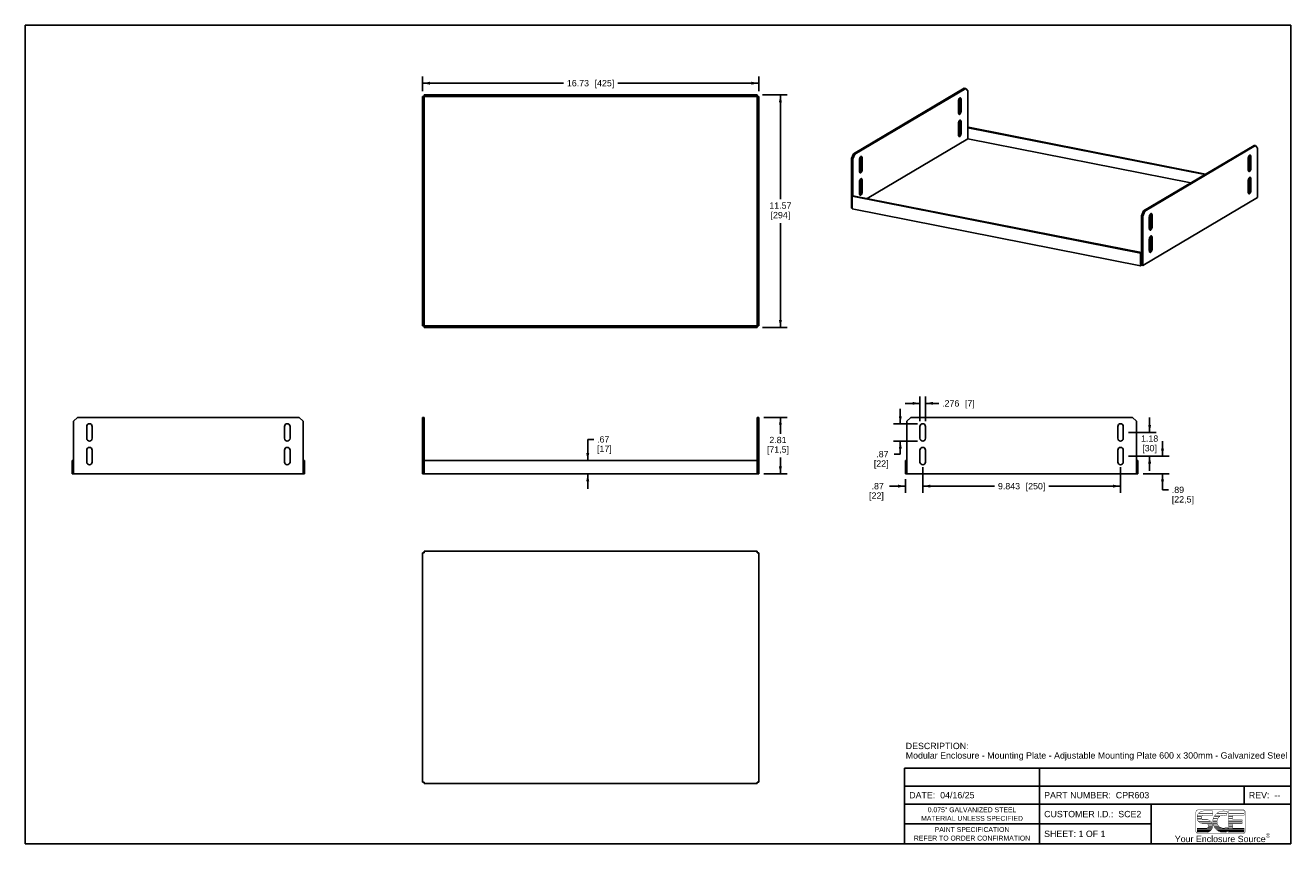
# Model space of a CAD drawing. Header units: inches. Extents: x 0 to 63, y 0 to 40.7.
import ezdxf

# ---------------------------------------------------------------- set-up
doc = ezdxf.new("R2010")
doc.units = ezdxf.units.IN
doc.header["$LTSCALE"] = 3.462963
doc.header["$MEASUREMENT"] = 0
doc.layers.get('0').update_dxf_attribs({"linetype": 'CONTINUOUS'})
doc.styles.get("Standard").update_dxf_attribs({"font": 'arial.ttf'})
doc.styles.add('TEXTSTYLE_2', font='arial.ttf')
doc.dimstyles.new('DIMSTYLE_1', dxfattribs={"dimtxt": 0.314815, "dimasz": 0.37037, "dimexe": 0.09, "dimexo": 0.07, "dimgap": 0.0425, "dimtad": 0, "dimtih": 1, "dimtoh": 1, "dimzin": 4, "dimdsep": 46, "dimtxsty": 'Standard', "dimblk": '_FILLED', "dimblk1": '_FILLED', "dimblk2": '_FILLED', "dimcen": 0.09, "dimadec": 3, "dimazin": 1, "dimtfac": 1, "dimtdec": 3, "dimtofl": 0, "dimtmove": 0, "dimatfit": 3, "dimldrblk": '_FILLED', "dimfxl": 0, "dimtolj": 1, "dimtzin": 4, "dimarcsym": 0})
doc.dimstyles.new('DIMSTYLE_2', dxfattribs={"dimtxt": 0.314815, "dimasz": 0.37037, "dimexe": 0.09, "dimexo": 0.07, "dimgap": 0.0425, "dimtad": 0, "dimtih": 1, "dimtoh": 1, "dimdec": 3, "dimzin": 4, "dimdsep": 46, "dimtxsty": 'Standard', "dimblk": '_FILLED', "dimblk1": '_FILLED', "dimblk2": '_FILLED', "dimcen": 0.09, "dimadec": 3, "dimazin": 1, "dimtfac": 1, "dimtdec": 3, "dimtofl": 0, "dimtmove": 0, "dimatfit": 3, "dimldrblk": '_FILLED', "dimfxl": 0, "dimtolj": 1, "dimtzin": 4, "dimarcsym": 0})

# ---------------------------------------------------------------- blocks, each defined once
blk = doc.blocks.new('_FILLED')
at = {"color": 0, "linetype": 'ByBlock'}
blk.add_solid([(0, 0), (-1, 0.2), (-1, -0.2)], dxfattribs=at)
blk = doc.blocks.new('*D1')
at = {"color": 2, "linetype": 'Continuous'}
for p, q in [((27.985, 19.078), (27.985, 20.129)), ((27.985, 20.129), (28.291, 20.129)), ((27.985, 18.409), (27.985, 17.668))]:
    blk.add_line(p, q, dxfattribs=at)
at = {"color": 2, "linetype": 'Continuous', "xscale": 0.3703703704, "yscale": 0.3703703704, "zscale": 0.3703703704}
for p, rotation in [((27.985, 19.078), 270), ((27.985, 18.409), 90)]:
    blk.add_blockref('_FILLED', p, dxfattribs=dict(at, rotation=rotation))
at = {"color": 2, "linetype": 'Continuous', "insert": (28.448, 20.286), "char_height": 0.3148, "width": 0.73262, "attachment_point": 1, "line_spacing_factor": 0.9}
blk.add_mtext('.67\\P[17]', dxfattribs=at)
blk = doc.blocks.new('*D2')
at = {"color": 2, "linetype": 'Continuous'}
for p, q in [((36.753, 21.224), (37.905, 21.224)), ((37.572, 21.224), (37.572, 20.411)), ((37.572, 18.409), (37.572, 19.222)), ((36.753, 18.409), (37.905, 18.409))]:
    blk.add_line(p, q, dxfattribs=at)
at = {"color": 2, "linetype": 'Continuous', "xscale": 0.3703703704, "yscale": 0.3703703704, "zscale": 0.3703703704}
for p, rotation in [((37.572, 21.224), 90), ((37.572, 18.409), 270)]:
    blk.add_blockref('_FILLED', p, dxfattribs=dict(at, rotation=rotation))
at = {"color": 2, "linetype": 'Continuous', "insert": (37.45, 20.254), "char_height": 0.3148, "width": 1.09893, "attachment_point": 2, "line_spacing_factor": 0.9}
blk.add_mtext('2.81\\P[71,5]', dxfattribs=at)
blk = doc.blocks.new('*D3')
at = {"color": 2, "linetype": 'Continuous'}
for p, q in [((36.674, 37.273), (37.905, 37.273)), ((37.572, 37.273), (37.572, 32.081)), ((37.572, 25.699), (37.572, 30.891)), ((36.674, 25.699), (37.905, 25.699))]:
    blk.add_line(p, q, dxfattribs=at)
at = {"color": 2, "linetype": 'Continuous', "xscale": 0.3703703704, "yscale": 0.3703703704, "zscale": 0.3703703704}
for p, rotation in [((37.572, 37.273), 90), ((37.572, 25.699), 270)]:
    blk.add_blockref('_FILLED', p, dxfattribs=dict(at, rotation=rotation))
at = {"color": 2, "linetype": 'Continuous', "insert": (37.572, 31.923), "char_height": 0.3148, "width": 1.1001, "attachment_point": 2, "line_spacing_factor": 0.9}
blk.add_mtext('11.57\\P[294]', dxfattribs=at)
blk = doc.blocks.new('*D4')
at = {"color": 2, "linetype": 'Continuous'}
for p, q in [((19.761, 37.454), (19.761, 38.192)), ((19.761, 37.858), (26.774, 37.858)), ((36.494, 37.858), (29.481, 37.858)), ((36.494, 37.454), (36.494, 38.192))]:
    blk.add_line(p, q, dxfattribs=at)
at = {"color": 2, "linetype": 'Continuous', "xscale": 0.3703703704, "yscale": 0.3703703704, "zscale": 0.3703703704, "rotation": 180}
blk.add_blockref('_FILLED', (19.761, 37.858), dxfattribs=at)
at = {"color": 2, "linetype": 'Continuous', "xscale": 0.3703703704, "yscale": 0.3703703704, "zscale": 0.3703703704}
blk.add_blockref('_FILLED', (36.494, 37.858), dxfattribs=at)
at = {"color": 2, "linetype": 'Continuous', "insert": (28.127, 38.016), "char_height": 0.31481, "width": 2.39212, "attachment_point": 2, "line_spacing_factor": 0.9}
blk.add_mtext('16.73{\\ftxt.shx;\\W1.000000;\\H0.314815; }[425]', dxfattribs=at)
blk = doc.blocks.new('*D5')
at = {"color": 2, "linetype": 'Continuous'}
for p, q in [((44.655, 18.74), (44.655, 17.466)), ((43.789, 17.8), (42.998, 17.8)), ((43.789, 18.15), (43.789, 17.466)), ((44.655, 17.8), (45.396, 17.8))]:
    blk.add_line(p, q, dxfattribs=at)
at = {"color": 2, "linetype": 'Continuous', "xscale": 0.3703703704, "yscale": 0.3703703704, "zscale": 0.3703703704}
blk.add_blockref('_FILLED', (43.789, 17.8), dxfattribs=at)
at = {"color": 2, "linetype": 'Continuous', "xscale": 0.3703703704, "yscale": 0.3703703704, "zscale": 0.3703703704, "rotation": 180}
blk.add_blockref('_FILLED', (44.655, 17.8), dxfattribs=at)
at = {"color": 2, "linetype": 'Continuous', "insert": (42.719, 17.957), "char_height": 0.3148, "width": 0.73262, "attachment_point": 3, "line_spacing_factor": 0.9}
blk.add_mtext('.87\\P[22]', dxfattribs=at)
blk = doc.blocks.new('*D6')
at = {"color": 2, "linetype": 'Continuous'}
for p, q in [((44.655, 18.74), (44.655, 17.466)), ((54.497, 18.74), (54.497, 17.466)), ((44.655, 17.8), (48.223, 17.8)), ((54.497, 17.8), (50.93, 17.8))]:
    blk.add_line(p, q, dxfattribs=at)
at = {"color": 2, "linetype": 'Continuous', "xscale": 0.3703703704, "yscale": 0.3703703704, "zscale": 0.3703703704, "rotation": 180}
blk.add_blockref('_FILLED', (44.655, 17.8), dxfattribs=at)
at = {"color": 2, "linetype": 'Continuous', "xscale": 0.3703703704, "yscale": 0.3703703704, "zscale": 0.3703703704}
blk.add_blockref('_FILLED', (54.497, 17.8), dxfattribs=at)
at = {"color": 2, "linetype": 'Continuous', "insert": (49.576, 17.957), "char_height": 0.31481, "width": 2.39212, "attachment_point": 2, "line_spacing_factor": 0.9}
blk.add_mtext('9.843{\\ftxt.shx;\\W1.000000;\\H0.314815; }[250]', dxfattribs=at)
blk = doc.blocks.new('*D7')
at = {"color": 2, "linetype": 'Continuous'}
for p, q in [((56.584, 19.295), (56.584, 20.036)), ((54.894, 19.295), (56.917, 19.295)), ((55.623, 18.409), (56.917, 18.409)), ((56.584, 18.409), (56.584, 17.614)), ((56.584, 17.614), (56.89, 17.614))]:
    blk.add_line(p, q, dxfattribs=at)
at = {"color": 2, "linetype": 'Continuous', "xscale": 0.3703703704, "yscale": 0.3703703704, "zscale": 0.3703703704}
for p, rotation in [((56.584, 19.295), 270), ((56.584, 18.409), 90)]:
    blk.add_blockref('_FILLED', p, dxfattribs=dict(at, rotation=rotation))
at = {"color": 2, "linetype": 'Continuous', "insert": (57.047, 17.772), "char_height": 0.3148, "width": 1.09893, "attachment_point": 1, "line_spacing_factor": 0.9}
blk.add_mtext('.89\\P[22,5]', dxfattribs=at)
blk = doc.blocks.new('*D8')
at = {"color": 2, "linetype": 'Continuous'}
for p, q in [((55.944, 20.476), (55.944, 21.217)), ((54.894, 20.476), (56.277, 20.476)), ((54.894, 19.295), (56.277, 19.295)), ((55.944, 19.295), (55.944, 18.554))]:
    blk.add_line(p, q, dxfattribs=at)
at = {"color": 2, "linetype": 'Continuous', "xscale": 0.3703703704, "yscale": 0.3703703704, "zscale": 0.3703703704}
for p, rotation in [((55.944, 20.476), 270), ((55.944, 19.295), 90)]:
    blk.add_blockref('_FILLED', p, dxfattribs=dict(at, rotation=rotation))
at = {"color": 2, "linetype": 'Continuous', "insert": (55.944, 20.322), "char_height": 0.3148, "width": 0.8555, "attachment_point": 2, "line_spacing_factor": 0.9}
blk.add_mtext('1.18\\P[30]', dxfattribs=at)
blk = doc.blocks.new('*D9')
at = {"color": 2, "linetype": 'Continuous'}
for p, q in [((44.517, 21.03), (44.517, 22.254)), ((44.793, 21.03), (44.793, 22.254)), ((44.517, 21.921), (43.776, 21.921)), ((44.793, 21.921), (45.461, 21.921))]:
    blk.add_line(p, q, dxfattribs=at)
at = {"color": 2, "linetype": 'Continuous', "xscale": 0.3703703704, "yscale": 0.3703703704, "zscale": 0.3703703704}
blk.add_blockref('_FILLED', (44.517, 21.921), dxfattribs=at)
at = {"color": 2, "linetype": 'Continuous', "xscale": 0.3703703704, "yscale": 0.3703703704, "zscale": 0.3703703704, "rotation": 180}
blk.add_blockref('_FILLED', (44.793, 21.921), dxfattribs=at)
at = {"color": 2, "linetype": 'Continuous', "insert": (45.619, 22.078), "char_height": 0.31481, "width": 1.65834, "attachment_point": 1, "line_spacing_factor": 0.9}
blk.add_mtext('.276{\\ftxt.shx;\\W1.000000;\\H0.314815; }[7]', dxfattribs=at)
blk = doc.blocks.new('*D10')
at = {"color": 2, "linetype": 'Continuous'}
for p, q in [((43.539, 20.909), (43.539, 21.65)), ((44.396, 20.909), (43.206, 20.909)), ((44.396, 20.043), (43.206, 20.043)), ((43.539, 20.043), (43.539, 19.395)), ((43.539, 19.395), (43.233, 19.395))]:
    blk.add_line(p, q, dxfattribs=at)
at = {"color": 2, "linetype": 'Continuous', "xscale": 0.3703703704, "yscale": 0.3703703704, "zscale": 0.3703703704}
for p, rotation in [((43.539, 20.909), 270), ((43.539, 20.043), 90)]:
    blk.add_blockref('_FILLED', p, dxfattribs=dict(at, rotation=rotation))
at = {"color": 2, "linetype": 'Continuous', "insert": (42.954, 19.552), "char_height": 0.3148, "width": 0.73262, "attachment_point": 3, "line_spacing_factor": 0.9}
blk.add_mtext('.87\\P[22]', dxfattribs=at)

msp = doc.modelspace()

# ---------------------------------------------------------------- linework, layer by layer
at = {"color": 7, "linetype": 'Continuous'}
for p, q in [((0, 0), (0, 40.7407)), ((0, 40.7407), (62.963, 40.7407)), ((62.963, 0), (62.963, 40.7407)), ((19.7612, 25.7775), (19.7612, 37.1947)), ((36.4935, 37.1947), (19.7612, 37.1947)), ((19.8401, 25.6987), (19.8401, 37.2735)), ((36.4147, 37.2735), (19.8401, 37.2735)), ((36.4147, 25.6987), (36.4147, 37.2735)), ((36.4935, 25.7775), (36.4935, 37.1947)), ((46.7234, 37.611), (41.2116, 34.3458)), ((46.7916, 37.5975), (41.2797, 34.3323)), ((46.7234, 37.611), (46.7916, 37.5975)), ((46.8899, 37.4709), (46.7916, 37.5975)), ((46.8899, 35.0846), (46.8899, 37.4709)), ((19.7612, 36.9979), (19.84, 36.9979)), ((36.4148, 36.9979), (36.4935, 36.9979)), ((46.4274, 36.4014), (46.4274, 36.9563)), ((46.4519, 37.07), (46.4616, 37.0885)), ((46.497, 36.4965), (46.497, 37.0514)), ((46.497, 37.0514), (46.5652, 37.0379)), ((46.5652, 37.0379), (46.5652, 36.483)), ((46.4398, 36.335), (46.4513, 36.3476)), ((46.4513, 36.3476), (46.4622, 36.3634)), ((46.4519, 35.9601), (46.4616, 35.9787)), ((46.5652, 36.483), (46.497, 36.4965)), ((46.497, 35.3866), (46.497, 35.9415)), ((46.497, 35.9415), (46.5652, 35.9281)), ((46.5652, 35.9281), (46.5652, 35.3731)), ((46.4274, 35.2915), (46.4274, 35.8464)), ((46.5652, 35.3731), (46.497, 35.3866)), ((46.89, 35.6395), (46.9294, 35.6628)), ((58.6915, 33.3091), (46.89, 35.6395)), ((58.7309, 33.3325), (46.9294, 35.6628)), ((46.89, 35.0846), (41.8839, 32.119)), ((46.4398, 35.2251), (46.4513, 35.2377)), ((46.4513, 35.2377), (46.4622, 35.2535)), ((46.89, 35.0846), (57.9889, 32.8929)), ((55.6339, 31.4979), (61.1458, 34.763)), ((55.7021, 31.4844), (61.2139, 34.7496)), ((61.1458, 34.763), (61.2139, 34.7496)), ((61.3123, 34.6229), (61.2139, 34.7496)), ((41.1132, 34.1026), (41.2116, 34.3458)), ((41.1132, 34.1026), (41.1132, 31.6423)), ((41.1132, 34.1026), (41.1814, 34.0891)), ((41.2797, 34.3323), (41.1814, 34.0891)), ((41.1814, 34.0891), (41.1814, 32.2577)), ((41.2797, 34.3323), (41.2116, 34.3458)), ((41.5061, 33.486), (41.5061, 34.041)), ((41.5307, 34.1546), (41.5404, 34.1732)), ((41.5757, 33.5811), (41.5757, 34.1361)), ((41.5757, 34.1361), (41.6439, 34.1226)), ((41.6439, 34.1226), (41.6439, 33.5677)), ((60.8498, 33.5534), (60.8498, 34.1084)), ((60.8743, 34.222), (60.884, 34.2406)), ((60.9194, 34.2035), (60.9876, 34.19)), ((60.9194, 33.6485), (60.9194, 34.2035)), ((60.9876, 34.19), (60.9876, 33.6351)), ((61.3123, 34.6229), (61.3123, 32.1627)), ((41.5185, 33.4196), (41.5301, 33.4323)), ((41.5301, 33.4323), (41.541, 33.4481)), ((41.6439, 33.5677), (41.5757, 33.5811)), ((60.8622, 33.487), (60.8737, 33.4997)), ((60.8737, 33.4997), (60.8846, 33.5155)), ((60.9876, 33.6351), (60.9194, 33.6485)), ((41.5061, 32.3762), (41.5061, 32.9311)), ((41.5307, 33.0447), (41.5404, 33.0633)), ((41.5757, 32.4713), (41.5757, 33.0262)), ((41.5757, 33.0262), (41.6439, 33.0127)), ((41.6439, 33.0127), (41.6439, 32.4578)), ((60.8498, 32.4436), (60.8498, 32.9985)), ((60.9194, 32.9003), (60.8498, 32.914)), ((60.9194, 32.8692), (60.8498, 32.8829)), ((60.8743, 33.1122), (60.884, 33.1307)), ((60.9194, 33.0936), (60.9876, 33.0801)), ((60.9194, 32.5387), (60.9194, 33.0936)), ((60.9876, 33.0801), (60.9876, 32.5252)), ((41.1814, 32.2577), (41.142, 32.2344)), ((41.142, 31.6055), (41.142, 32.2344)), ((41.142, 32.2344), (55.4961, 29.4)), ((41.1814, 32.2577), (55.5354, 29.4233)), ((41.5185, 32.3097), (41.5301, 32.3224)), ((41.5301, 32.3224), (41.541, 32.3382)), ((41.6439, 32.4578), (41.5757, 32.4713)), ((55.6037, 28.7809), (61.3123, 32.1627)), ((60.8622, 32.3772), (60.8737, 32.3898)), ((60.8737, 32.3898), (60.8846, 32.4056)), ((60.9876, 32.5252), (60.9194, 32.5387)), ((41.1132, 31.6423), (41.142, 31.6366)), ((55.4961, 28.771), (41.142, 31.6055)), ((55.5356, 31.2547), (55.6339, 31.4979)), ((55.7021, 31.4844), (55.6037, 31.2412)), ((55.7021, 31.4844), (55.6339, 31.4979)), ((55.5355, 28.7944), (55.5356, 31.2547)), ((55.5356, 31.2547), (55.6037, 31.2412)), ((55.6037, 28.7809), (55.6037, 31.2412)), ((55.9285, 30.6381), (55.9285, 31.193)), ((55.9531, 31.3067), (55.9628, 31.3253)), ((55.9981, 31.2881), (56.0663, 31.2747)), ((55.9981, 30.7332), (55.9981, 31.2881)), ((56.0663, 31.2747), (56.0663, 30.7197)), ((55.9409, 30.5717), (55.9525, 30.5843)), ((55.9525, 30.5843), (55.9634, 30.6002)), ((56.0663, 30.7197), (55.9981, 30.7332)), ((55.9285, 29.5282), (55.9285, 30.0832)), ((55.9531, 30.1968), (55.9628, 30.2154)), ((55.9981, 30.1783), (56.0663, 30.1648)), ((55.9981, 29.6233), (55.9981, 30.1783)), ((56.0663, 29.6099), (55.9981, 29.6233)), ((56.0663, 30.1648), (56.0663, 29.6099)), ((55.5354, 29.4233), (55.4961, 29.4)), ((55.4961, 29.4), (55.4961, 28.771)), ((55.9409, 29.4618), (55.9525, 29.4745)), ((55.9525, 29.4745), (55.9634, 29.4903)), ((55.5355, 28.7944), (55.4961, 28.771)), ((55.6037, 28.7809), (55.5355, 28.7944)), ((19.84, 25.9743), (19.7612, 25.9743)), ((36.4935, 25.9743), (36.4148, 25.9743)), ((19.7612, 25.7775), (36.4935, 25.7775)), ((19.8401, 25.6987), (36.4147, 25.6987)), ((2.6008, 21.224), (2.404, 21.0272)), ((2.404, 18.409), (2.404, 21.0272)), ((2.6008, 21.224), (13.6244, 21.224)), ((13.8212, 21.0272), (13.6244, 21.224)), ((13.8212, 21.0272), (13.8212, 18.409)), ((19.7612, 18.409), (19.7612, 21.224)), ((19.84, 21.224), (19.7612, 21.224)), ((19.7612, 21.0272), (19.84, 21.0272)), ((19.8401, 18.409), (19.84, 21.224)), ((36.4147, 18.409), (36.4148, 21.224)), ((36.4935, 21.224), (36.4148, 21.224)), ((36.4148, 21.0272), (36.4935, 21.0272)), ((36.4935, 18.409), (36.4935, 21.224)), ((44.0642, 21.224), (43.8675, 21.0272)), ((43.8675, 18.409), (43.8675, 21.0272)), ((44.0642, 21.224), (55.0878, 21.224)), ((55.2846, 21.0272), (55.0878, 21.224)), ((55.2846, 21.0272), (55.2846, 18.409)), ((3.0536, 20.1806), (3.0536, 20.7712)), ((3.3292, 20.7712), (3.3292, 20.1806)), ((12.8961, 20.1806), (12.8961, 20.7712)), ((13.1717, 20.7712), (13.1717, 20.1806)), ((44.517, 20.1806), (44.517, 20.7712)), ((44.7926, 20.7712), (44.7926, 20.1806)), ((54.3595, 20.1806), (54.3595, 20.7712)), ((54.6351, 20.7712), (54.6351, 20.1806)), ((3.0536, 18.9995), (3.0536, 19.5901)), ((3.3292, 19.5901), (3.3292, 18.9995)), ((12.8961, 18.9995), (12.8961, 19.5901)), ((13.1717, 19.5901), (13.1717, 18.9995)), ((44.517, 18.9995), (44.517, 19.5901)), ((44.7926, 19.5901), (44.7926, 18.9995)), ((54.3595, 18.9995), (54.3595, 19.5901)), ((54.6351, 19.5901), (54.6351, 18.9995)), ((2.3252, 19.0783), (2.3252, 18.409)), ((2.404, 19.0783), (2.3252, 19.0783)), ((13.8213, 19.0783), (13.9, 19.0783)), ((13.9, 18.409), (13.9, 19.0783)), ((19.8401, 19.0783), (36.4147, 19.0783)), ((43.7886, 19.0783), (43.7886, 18.409)), ((43.8674, 19.0783), (43.7886, 19.0783)), ((55.2847, 19.0783), (55.3634, 19.0783)), ((55.3634, 18.409), (55.3634, 19.0783)), ((2.3252, 18.409), (13.9, 18.409)), ((19.7612, 18.409), (36.4935, 18.409)), ((43.7886, 18.409), (55.3634, 18.409)), ((19.7612, 14.4853), (19.7612, 3.0681)), ((19.7612, 14.4853), (19.8401, 14.4853)), ((19.8401, 14.5641), (19.8401, 14.4853)), ((36.4147, 14.5641), (19.8401, 14.5641)), ((36.4147, 14.4853), (36.4147, 14.5641)), ((36.4935, 14.4853), (36.4147, 14.4853)), ((36.4935, 14.4853), (36.4935, 3.0681)), ((19.7612, 3.0681), (19.8401, 3.0681)), ((19.8401, 2.9893), (19.8401, 3.0681)), ((19.8401, 2.9893), (36.4147, 2.9893)), ((36.4935, 3.0681), (36.4147, 3.0681)), ((36.4147, 2.9893), (36.4147, 3.0681)), ((0, 0), (62.963, 0))]:
    msp.add_line(p, q, dxfattribs=at)
at = {"color": 2, "linetype": 'Continuous'}
for p, q in [((62.963, 3.7609), (43.75, 3.7609)), ((43.75, 0), (43.75, 3.7609)), ((50.463, 0), (50.463, 3.7609)), ((62.963, 0), (62.963, 3.7609)), ((62.963, 2.8639), (43.75, 2.8639)), ((60.6481, 1.9676), (60.6481, 2.8639)), ((62.963, 1.9676), (43.75, 1.9676)), ((56.0185, 0), (56.0185, 1.9676)), ((56.0185, 0.9838), (43.75, 0.9838)), ((62.963, 0), (43.75, 0))]:
    msp.add_line(p, q, dxfattribs=at)
at = {"color": 7, "linetype": 'Continuous'}
for points in [[(46.4274, 36.9563), (46.4285, 36.9799), (46.4316, 37.0033), (46.4367, 37.0267), (46.4436, 37.0492), (46.4519, 37.07)], [(46.4616, 37.0885), (46.4725, 37.1045), (46.4841, 37.1173)], [(46.4841, 37.1173), (46.496, 37.1264), (46.508, 37.1316), (46.5195, 37.1327), (46.5229, 37.1323)], [(46.497, 37.0514), (46.4959, 37.0737), (46.4928, 37.0934), (46.4877, 37.1108), (46.4844, 37.1176)], [(46.5229, 37.1323), (46.5304, 37.1298), (46.5402, 37.1228), (46.5488, 37.1121), (46.5557, 37.0976), (46.5609, 37.0801), (46.5641, 37.0603), (46.5652, 37.0379)], [(46.4696, 36.307), (46.4621, 36.3095), (46.4523, 36.3165), (46.4438, 36.3272), (46.4368, 36.3417), (46.4316, 36.3592), (46.4285, 36.379), (46.4274, 36.4014)], [(46.4274, 35.8464), (46.4285, 35.87), (46.4316, 35.8934), (46.4367, 35.9169), (46.4436, 35.9394), (46.4519, 35.9601)], [(46.4616, 35.9787), (46.4725, 35.9946), (46.4841, 36.0074)], [(46.4622, 36.3634), (46.472, 36.382), (46.4806, 36.4029), (46.4875, 36.4256), (46.4927, 36.4493), (46.4959, 36.4728), (46.497, 36.4965)], [(46.5652, 36.483), (46.5641, 36.4594), (46.561, 36.436), (46.5559, 36.4126), (46.549, 36.3901), (46.5406, 36.3693), (46.5309, 36.3508), (46.5201, 36.3348), (46.5085, 36.322), (46.4966, 36.3129), (46.4846, 36.3077), (46.473, 36.3066), (46.4696, 36.307)], [(46.4841, 36.0074), (46.496, 36.0165), (46.508, 36.0218), (46.5195, 36.0229), (46.5229, 36.0224)], [(46.497, 35.9415), (46.4959, 35.9638), (46.4928, 35.9835), (46.4877, 36.0009), (46.4844, 36.0077)], [(46.5229, 36.0224), (46.5304, 36.0199), (46.5402, 36.013), (46.5488, 36.0022), (46.5557, 35.9878), (46.5609, 35.9702), (46.5641, 35.9504), (46.5652, 35.9281)], [(46.4696, 35.1971), (46.4621, 35.1996), (46.4523, 35.2066), (46.4438, 35.2173), (46.4368, 35.2318), (46.4316, 35.2493), (46.4285, 35.2691), (46.4274, 35.2915)], [(46.4622, 35.2535), (46.472, 35.2721), (46.4806, 35.293), (46.4875, 35.3157), (46.4927, 35.3394), (46.4959, 35.3629), (46.497, 35.3866)], [(46.5652, 35.3731), (46.5641, 35.3495), (46.561, 35.3262), (46.5559, 35.3027), (46.549, 35.2802), (46.5406, 35.2595), (46.5309, 35.2409), (46.5201, 35.2249), (46.5085, 35.2121), (46.4966, 35.203), (46.4846, 35.1978), (46.473, 35.1967), (46.4696, 35.1971)], [(41.5061, 34.041), (41.5072, 34.0646), (41.5103, 34.0879), (41.5154, 34.1114), (41.5223, 34.1339), (41.5307, 34.1546)], [(41.5404, 34.1732), (41.5512, 34.1891), (41.5628, 34.202)], [(41.5628, 34.202), (41.5747, 34.2111), (41.5867, 34.2163), (41.5983, 34.2174), (41.6017, 34.217)], [(41.5757, 34.1361), (41.5746, 34.1583), (41.5715, 34.1781), (41.5664, 34.1955), (41.5632, 34.2023)], [(41.6017, 34.217), (41.6092, 34.2145), (41.619, 34.2075), (41.6275, 34.1968), (41.6345, 34.1823), (41.6397, 34.1648), (41.6428, 34.145), (41.6439, 34.1226)], [(60.8498, 34.1084), (60.8509, 34.132), (60.854, 34.1553), (60.8591, 34.1788), (60.8659, 34.2013), (60.8743, 34.222)], [(60.884, 34.2406), (60.8949, 34.2566), (60.9064, 34.2694)], [(60.9064, 34.2694), (60.9184, 34.2785), (60.9303, 34.2837), (60.9419, 34.2848), (60.9453, 34.2844)], [(60.9194, 34.2035), (60.9183, 34.2258), (60.9152, 34.2455), (60.9101, 34.2629), (60.9068, 34.2697)], [(60.9453, 34.2844), (60.9528, 34.2819), (60.9626, 34.2749), (60.9712, 34.2642), (60.9781, 34.2497), (60.9833, 34.2322), (60.9864, 34.2124), (60.9876, 34.19)], [(41.5484, 33.3917), (41.5409, 33.3942), (41.5311, 33.4011), (41.5225, 33.4119), (41.5156, 33.4263), (41.5104, 33.4438), (41.5072, 33.4637), (41.5061, 33.486)], [(41.541, 33.4481), (41.5508, 33.4667), (41.5593, 33.4875), (41.5663, 33.5102), (41.5715, 33.5339), (41.5746, 33.5574), (41.5757, 33.5811)], [(41.6439, 33.5677), (41.6428, 33.544), (41.6397, 33.5207), (41.6346, 33.4972), (41.6277, 33.4747), (41.6193, 33.454), (41.6097, 33.4354), (41.5988, 33.4195), (41.5872, 33.4067), (41.5753, 33.3976), (41.5633, 33.3923), (41.5518, 33.3912), (41.5484, 33.3917)], [(60.892, 33.4591), (60.8845, 33.4616), (60.8747, 33.4685), (60.8662, 33.4793), (60.8592, 33.4937), (60.854, 33.5113), (60.8509, 33.5311), (60.8498, 33.5534)], [(60.8846, 33.5155), (60.8944, 33.5341), (60.903, 33.5549), (60.9099, 33.5777), (60.9151, 33.6013), (60.9183, 33.6248), (60.9194, 33.6485)], [(60.9876, 33.6351), (60.9864, 33.6115), (60.9834, 33.5881), (60.9783, 33.5646), (60.9714, 33.5421), (60.963, 33.5214), (60.9533, 33.5028), (60.9425, 33.4869), (60.9309, 33.4741), (60.9189, 33.465), (60.907, 33.4597), (60.8954, 33.4586), (60.892, 33.4591)], [(41.5061, 32.9311), (41.5072, 32.9547), (41.5103, 32.9781), (41.5154, 33.0015), (41.5223, 33.024), (41.5307, 33.0447)], [(41.5404, 33.0633), (41.5512, 33.0793), (41.5628, 33.0921)], [(41.5628, 33.0921), (41.5747, 33.1012), (41.5867, 33.1064), (41.5983, 33.1075), (41.6017, 33.1071)], [(41.5757, 33.0262), (41.5746, 33.0485), (41.5715, 33.0682), (41.5664, 33.0856), (41.5632, 33.0924)], [(41.6017, 33.1071), (41.6092, 33.1046), (41.619, 33.0976), (41.6275, 33.0869), (41.6345, 33.0724), (41.6397, 33.0549), (41.6428, 33.0351), (41.6439, 33.0127)], [(60.8498, 32.9985), (60.8509, 33.0221), (60.854, 33.0455), (60.8591, 33.0689), (60.8659, 33.0914), (60.8743, 33.1122)], [(60.884, 33.1307), (60.8949, 33.1467), (60.9064, 33.1595)], [(60.9064, 33.1595), (60.9184, 33.1686), (60.9303, 33.1738), (60.9419, 33.1749), (60.9453, 33.1745)], [(60.9194, 33.0936), (60.9183, 33.1159), (60.9152, 33.1356), (60.9101, 33.153), (60.9068, 33.1598)], [(60.9453, 33.1745), (60.9528, 33.172), (60.9626, 33.165), (60.9712, 33.1543), (60.9781, 33.1398), (60.9833, 33.1223), (60.9864, 33.1025), (60.9876, 33.0801)], [(41.5484, 32.2818), (41.5409, 32.2843), (41.5311, 32.2913), (41.5225, 32.302), (41.5156, 32.3165), (41.5104, 32.334), (41.5072, 32.3538), (41.5061, 32.3762)], [(41.541, 32.3382), (41.5508, 32.3568), (41.5593, 32.3777), (41.5663, 32.4004), (41.5715, 32.4241), (41.5746, 32.4476), (41.5757, 32.4713)], [(41.6439, 32.4578), (41.6428, 32.4342), (41.6397, 32.4108), (41.6346, 32.3874), (41.6277, 32.3649), (41.6193, 32.3441), (41.6097, 32.3256), (41.5988, 32.3096), (41.5872, 32.2968), (41.5753, 32.2877), (41.5633, 32.2824), (41.5518, 32.2814), (41.5484, 32.2818)], [(60.892, 32.3492), (60.8845, 32.3517), (60.8747, 32.3587), (60.8662, 32.3694), (60.8592, 32.3839), (60.854, 32.4014), (60.8509, 32.4212), (60.8498, 32.4436)], [(60.8846, 32.4056), (60.8944, 32.4242), (60.903, 32.4451), (60.9099, 32.4678), (60.9151, 32.4915), (60.9183, 32.515), (60.9194, 32.5387)], [(60.9876, 32.5252), (60.9864, 32.5016), (60.9834, 32.4782), (60.9783, 32.4548), (60.9714, 32.4323), (60.963, 32.4115), (60.9533, 32.393), (60.9425, 32.377), (60.9309, 32.3642), (60.9189, 32.3551), (60.907, 32.3499), (60.8954, 32.3488), (60.892, 32.3492)], [(55.9285, 31.193), (55.9296, 31.2167), (55.9327, 31.24), (55.9378, 31.2635), (55.9447, 31.286), (55.9531, 31.3067)], [(55.9628, 31.3253), (55.9736, 31.3412), (55.9852, 31.354)], [(55.9852, 31.354), (55.9971, 31.3631), (56.0091, 31.3684), (56.0207, 31.3695), (56.0241, 31.369)], [(55.9981, 31.2881), (55.997, 31.3104), (55.9939, 31.3301), (55.9888, 31.3475), (55.9856, 31.3543)], [(56.0241, 31.369), (56.0316, 31.3665), (56.0414, 31.3596), (56.0499, 31.3488), (56.0569, 31.3344), (56.0621, 31.3169), (56.0652, 31.297), (56.0663, 31.2747)], [(55.9707, 30.5437), (55.9633, 30.5462), (55.9534, 30.5532), (55.9449, 30.564), (55.938, 30.5784), (55.9327, 30.5959), (55.9296, 30.6157), (55.9285, 30.6381)], [(55.9628, 30.2154), (55.9736, 30.2313), (55.9852, 30.2442)], [(55.9634, 30.6002), (55.9732, 30.6188), (55.9817, 30.6396), (55.9887, 30.6623), (55.9939, 30.686), (55.997, 30.7095), (55.9981, 30.7332)], [(56.0663, 30.7197), (56.0652, 30.6961), (56.0621, 30.6728), (56.057, 30.6493), (56.0501, 30.6268), (56.0417, 30.6061), (56.032, 30.5875), (56.0212, 30.5716), (56.0096, 30.5587), (55.9977, 30.5497), (55.9857, 30.5444), (55.9742, 30.5433), (55.9707, 30.5437)], [(55.9852, 30.2442), (55.9971, 30.2533), (56.0091, 30.2585), (56.0207, 30.2596), (56.0241, 30.2592)], [(55.9981, 30.1783), (55.997, 30.2005), (55.9939, 30.2203), (55.9888, 30.2377), (55.9856, 30.2445)], [(56.0241, 30.2592), (56.0316, 30.2567), (56.0414, 30.2497), (56.0499, 30.239), (56.0569, 30.2245), (56.0621, 30.207), (56.0652, 30.1872), (56.0663, 30.1648)], [(55.9285, 30.0832), (55.9296, 30.1068), (55.9327, 30.1301), (55.9378, 30.1536), (55.9447, 30.1761), (55.9531, 30.1968)], [(55.9634, 29.4903), (55.9732, 29.5089), (55.9817, 29.5297), (55.9887, 29.5524), (55.9939, 29.5761), (55.997, 29.5996), (55.9981, 29.6233)], [(56.0663, 29.6099), (56.0652, 29.5863), (56.0621, 29.5629), (56.057, 29.5394), (56.0501, 29.5169), (56.0417, 29.4962), (56.032, 29.4776), (56.0212, 29.4617), (56.0096, 29.4489), (55.9977, 29.4398), (55.9857, 29.4345), (55.9742, 29.4334), (55.9707, 29.4339)], [(55.9707, 29.4339), (55.9633, 29.4364), (55.9534, 29.4433), (55.9449, 29.4541), (55.938, 29.4685), (55.9327, 29.486), (55.9296, 29.5059), (55.9285, 29.5282)]]:
    msp.add_lwpolyline(points, dxfattribs=at)
at = {"color": 2, "linetype": 'Continuous', "const_width": 0.0185}
for points in [[(58.3556, 1.6827, 0.414214), (58.249, 1.5761)], [(58.3067, 1.3623, 0.081879), (58.3064, 1.2582)], [(58.3601, 1.4929, 0.090232), (58.3123, 1.3888)], [(58.5297, 1.3623, 0.260579), (58.5287, 1.2582)], [(58.6223, 1.4161, 0.185008), (58.551, 1.3888)], [(59.156, 1.3623, 0.053498), (59.11, 1.2582)], [(59.2618, 1.4929, 0.064617), (59.1723, 1.3888)], [(59.83, 1.5855, 0.272068), (59.2936, 1.5193)], [(59.4406, 1.3623, 0.113329), (59.3423, 1.2582)], [(59.7452, 1.3898, 0.209114), (59.4888, 1.3888)], [(60.7023, 1.5761, 0.415492), (60.5956, 1.6827)], [(58.3119, 1.2318, 0.089982), (58.3589, 1.1277)], [(58.3729, 1.1089, 0.170113), (58.5526, 0.9971)], [(58.5492, 1.2318, 0.191374), (58.6224, 1.2027)], [(58.9708, 1.1277, 0.176612), (58.7648, 1.2027)], [(58.7648, 0.7761, 0.298217), (58.8626, 0.8401)], [(58.8702, 0.8665, 0.287832), (58.8252, 0.9706)], [(58.941, 0.6157, 0.048835), (58.9895, 0.6549)], [(59.0637, 0.9971, 0.105227), (58.9912, 1.1089)], [(59.0135, 0.6814, 0.049588), (59.0483, 0.7343)], [(59.0606, 0.7607, 0.064466), (59.0819, 0.8401)], [(59.0844, 0.8665, 0.082419), (59.0725, 0.9706)], [(59.085, 1.1089, 0.05272), (59.0941, 0.9971)], [(59.1024, 1.2318, 0.049539), (59.0857, 1.1277)], [(59.0998, 0.9706, 0.051924), (59.1367, 0.8665)], [(59.1503, 0.8401, 0.044869), (59.2034, 0.7607)], [(59.2263, 0.7343, 0.03633), (59.2828, 0.6814)], [(59.2984, 1.1089, 0.088858), (59.3138, 0.9971)], [(59.3283, 1.2318, 0.084961), (59.2997, 1.1277)], [(59.3185, 0.6549, 0.036892), (59.3865, 0.6157)], [(59.3238, 0.9706, 0.099618), (59.3952, 0.8665)], [(59.4261, 0.8401, 0.32483), (59.8022, 0.8343)], [(59.8497, 0.6157, 0.009234), (59.8673, 0.6245)], [(58.249, 0.6161, 0.414214), (58.3556, 0.5094)], [(58.7648, 0.5627, 0.102726), (58.8922, 0.5892)], [(59.4523, 0.5892, 0.1963083), (59.784, 0.5892)], [(60.5956, 0.5094, 0.414214), (60.7023, 0.6161)]]:
    msp.add_lwpolyline(points, format="xyb", dxfattribs=at)
for points in [[(58.249, 0.6161), (58.249, 1.5761)], [(58.5287, 1.2582), (58.3064, 1.2582)], [(58.3067, 1.3623), (58.5297, 1.3623)], [(58.551, 1.3888), (58.3123, 1.3888)], [(58.3556, 1.6827), (60.5961, 1.6827)], [(58.3601, 1.4929), (59.0848, 1.4929)], [(59.0848, 1.5193), (58.3808, 1.5193)], [(58.4889, 1.6002), (58.3815, 1.5193)], [(58.3815, 1.5193), (58.4895, 1.6002)], [(58.619, 1.6283), (58.4889, 1.6002)], [(58.4895, 1.6002), (58.619, 1.6283)], [(58.6223, 1.6294), (59.0848, 1.6294)], [(59.0848, 1.4161), (58.6223, 1.4161)], [(59.0848, 1.6294), (59.0848, 1.5193)], [(59.0848, 1.4929), (59.0848, 1.4161)], [(59.3423, 1.2582), (59.11, 1.2582)], [(59.156, 1.3623), (59.4406, 1.3623)], [(59.4888, 1.3888), (59.1723, 1.3888)], [(59.2618, 1.4929), (59.7899, 1.4929)], [(59.8013, 1.5193), (59.2936, 1.5193)], [(59.7452, 1.3898), (59.7899, 1.4929)], [(59.8013, 1.5193), (59.83, 1.5855)], [(59.8672, 1.493), (60.649, 1.4929)], [(59.8673, 1.6294), (60.649, 1.6294)], [(59.8673, 1.5193), (59.8673, 1.6294)], [(60.649, 1.5193), (59.8673, 1.5193)], [(59.8673, 1.3888), (59.8673, 1.4929)], [(60.0806, 1.3888), (59.8673, 1.3888)], [(59.8673, 1.3623), (60.0806, 1.3623)], [(59.8673, 1.2582), (59.8673, 1.3623)], [(60.0806, 1.2582), (59.8673, 1.2582)], [(60.649, 1.4161), (60.0806, 1.4161)], [(60.0806, 1.4161), (60.0806, 1.3888)], [(60.0806, 1.3623), (60.0806, 1.2582)], [(60.649, 1.6294), (60.649, 1.5193)], [(60.649, 1.4929), (60.649, 1.4161)], [(60.7023, 1.5765), (60.7023, 0.6161)], [(58.3023, 0.7761), (58.7648, 0.7761)], [(58.3023, 0.7607), (58.3023, 0.7761)], [(59.0606, 0.7607), (58.3023, 0.7607)], [(58.3023, 0.7343), (59.0483, 0.7343)], [(58.3023, 0.6814), (58.3023, 0.7343)], [(58.3023, 0.6814), (59.0135, 0.6814)], [(58.3023, 0.6549), (58.9895, 0.6549)], [(58.3023, 0.6157), (58.3023, 0.6549)], [(58.3028, 0.7102), (59.0354, 0.7102)], [(58.3028, 0.6361), (58.9701, 0.6361)], [(58.3119, 1.2318), (58.5492, 1.2318)], [(58.3265, 1.1814), (58.8723, 1.1814)], [(58.9708, 1.1277), (58.3589, 1.1277)], [(58.3729, 1.1089), (58.9912, 1.1089)], [(58.4481, 1.045), (59.0383, 1.045)], [(59.0637, 0.9971), (58.5526, 0.9971)], [(58.6224, 1.2027), (58.7653, 1.2029)], [(58.8252, 0.9706), (59.0725, 0.9706)], [(59.0739, 0.7991), (58.8307, 0.7991)], [(59.0799, 0.9235), (58.8604, 0.9235)], [(58.8626, 0.8401), (59.0819, 0.8401)], [(58.8702, 0.8665), (59.0844, 0.8665)], [(59.085, 1.1089), (59.2984, 1.1089)], [(59.2997, 1.1277), (59.0857, 1.1277)], [(59.0876, 1.1743), (59.3058, 1.1743)], [(59.0876, 1.046), (59.3026, 1.046)], [(59.3138, 0.9971), (59.0941, 0.9971)], [(59.0998, 0.9706), (59.3238, 0.9706)], [(59.1024, 1.2318), (59.3283, 1.2318)], [(59.1133, 0.9242), (59.3508, 0.9242)], [(59.1367, 0.8665), (59.3952, 0.8665)], [(59.1503, 0.8401), (59.4261, 0.8401)], [(59.1743, 0.7991), (59.4952, 0.7991)], [(59.8539, 0.7607), (59.2034, 0.7607)], [(59.2263, 0.7343), (60.649, 0.7343)], [(59.2641, 0.7029), (60.6408, 0.7029)], [(59.2828, 0.6814), (60.649, 0.6814)], [(59.3185, 0.6549), (60.649, 0.6549)], [(59.3668, 0.6356), (60.6505, 0.6356)], [(59.8022, 0.8343), (59.8539, 0.7607)], [(59.8673, 1.2318), (60.0806, 1.2318)], [(59.8673, 1.1277), (59.8673, 1.2318)], [(60.5423, 1.1277), (59.8673, 1.1277)], [(59.8673, 1.1089), (60.5423, 1.1089)], [(59.8673, 0.9971), (59.8673, 1.1089)], [(60.5423, 0.9971), (59.8673, 0.9971)], [(59.8673, 0.9706), (60.0806, 0.9706)], [(59.8673, 0.8665), (59.8673, 0.9706)], [(59.8673, 0.8665), (60.0806, 0.8665)], [(59.8673, 0.8401), (60.0806, 0.8401)], [(59.8673, 0.7607), (59.8673, 0.8401)], [(60.649, 0.7607), (59.8673, 0.7607)], [(59.8673, 0.6157), (59.8673, 0.6245)], [(59.8674, 1.1743), (60.5414, 1.1743)], [(59.8674, 1.0524), (60.5414, 1.0524)], [(59.8674, 0.9178), (60.0792, 0.9178)], [(59.8674, 0.8023), (60.0824, 0.8023)], [(60.0806, 1.2318), (60.0806, 1.2027)], [(60.0806, 1.2027), (60.5423, 1.2027)], [(60.0806, 0.9706), (60.0806, 0.8665)], [(60.0806, 0.8401), (60.0806, 0.7761)], [(60.0806, 0.7761), (60.649, 0.7761)], [(60.5423, 1.2027), (60.5423, 1.1277)], [(60.5423, 1.1089), (60.5423, 0.9971)], [(60.649, 0.7761), (60.649, 0.7607)], [(60.649, 0.7343), (60.649, 0.6814)], [(60.649, 0.6549), (60.649, 0.6157)], [(58.941, 0.6157), (58.3023, 0.6157)], [(58.3023, 0.5892), (58.8922, 0.5892)], [(58.3023, 0.5627), (58.3023, 0.5892)], [(58.3023, 0.5627), (58.7648, 0.5627)], [(60.5956, 0.5094), (58.3556, 0.5094)], [(59.8497, 0.6157), (59.3865, 0.6157)], [(59.4523, 0.5892), (59.784, 0.5892)], [(60.649, 0.6157), (59.8673, 0.6157)], [(59.8673, 0.5892), (60.649, 0.5892)], [(59.8673, 0.5627), (59.8673, 0.5892)], [(60.649, 0.5627), (59.8673, 0.5627)], [(60.649, 0.5892), (60.649, 0.5627)]]:
    msp.add_lwpolyline(points, dxfattribs=at)
at = {"color": 2, "linetype": 'Continuous', "const_width": 0.013}
msp.add_lwpolyline([(61.7329, 0.4039, 1), (61.9343, 0.4039, 1)], format="xyb", close=True, dxfattribs=at)
at = {"color": 7, "linetype": 'Continuous'}
for centre, start, end in [((3.1914, 20.7712), 0, 179.999991), ((13.0339, 20.7712), 0, 179.999991), ((44.6548, 20.7712), 0.000009, 180), ((54.4973, 20.7712), 0.000009, 180), ((3.1914, 20.1806), 180.000009, 360), ((13.0339, 20.1806), 180.000009, 360), ((44.6548, 20.1806), 180, 359.999991), ((54.4973, 20.1806), 180, 359.999991), ((3.1914, 19.5901), 0, 179.999991), ((13.0339, 19.5901), 0, 179.999991), ((44.6548, 19.5901), 0.000009, 180), ((54.4973, 19.5901), 0.000009, 180), ((3.1914, 18.9995), 180.000009, 360), ((13.0339, 18.9995), 180.000009, 360), ((44.6548, 18.9995), 180, 359.999991), ((54.4973, 18.9995), 180, 359.999991)]:
    msp.add_arc(centre, 0.1378, start, end, dxfattribs=at)

# ---------------------------------------------------------------- texts
at = {"color": 2, "linetype": 'Continuous'}
for s, insert, char_height, width, attachment_point, line_spacing_factor in [('DESCRIPTION:\\PModular Enclosure - Mounting Plate - Adjustable Mounting Plate 600 x 300mm - Galvanized Steel', (43.8079, 5.0235), 0.314815, 18.96847, 1, 0.9), ('DATE:  04/16/25', (43.9815, 2.5731), 0.314815, 3.246455, 1, 0.9), ('PART NUMBER:  CPR603', (50.6944, 2.5731), 0.314815, 5.219606, 1, 0.9), ('REV:  --', (60.8796, 2.5731), 0.31481, 1.56003, 1, 0.9), ('0.075" GALVANIZED STEEL\\PMATERIAL UNLESS SPECIFIED', (47.1065, 1.8118), 0.244444, 5.055184, 2, 1.05), ('CUSTOMER I.D.:  SCE2', (50.6944, 1.6331), 0.314815, 4.827551, 1, 0.9), ('PAINT SPECIFICATION\\PREFER TO ORDER CONFIRMATION', (47.1065, 0.828), 0.244444, 5.774886, 2, 1.05), ('SHEET: 1 OF 1', (50.6944, 0.6493), 0.314815, 3.048671, 1, 0.9)]:
    msp.add_mtext(s, dxfattribs=dict(at, insert=insert, char_height=char_height, width=width, attachment_point=attachment_point, line_spacing_factor=line_spacing_factor))
at = {"color": 2, "linetype": 'Continuous', "attachment_point": 2, "line_spacing_factor": 0.9, "style": 'TEXTSTYLE_2'}
for s, insert, char_height, width in [('Your Enclosure Source', (59.4572, 0.3941), 0.314815, 4.518587), ('R', (61.8353, 0.4582), 0.1111, 0.111937)]:
    msp.add_mtext(s, dxfattribs=dict(at, insert=insert, char_height=char_height, width=width))

# ---------------------------------------------------------------- dimensions: what is measured, and where the dimension line sits
at = {"color": 2, "linetype": 'Continuous'}
for base, p1, p2, angle, picture, middle in [((19.7612, 37.8585), (36.4935, 37.3839), (19.7612, 37.3839), 180, '*D4', (28.1274, 37.8585)), ((37.5718, 37.2735), (36.604, 25.6987), (36.604, 37.2735), 90, '*D3', (37.5718, 31.53)), ((43.5388, 20.0428), (44.4655, 20.909), (44.4655, 20.0428), 270, '*D10', (42.7096, 19.1586)), ((37.57176, 21.22395), (36.68279, 18.40899), (36.68279, 21.22395), 90, '*D2', (37.57176, 19.86036)), ((55.944, 20.4759), (54.8243, 19.2948), (54.8243, 20.4759), 90, '*D8', (55.944, 19.9286)), ((27.9851, 19.0783), (19.8401, 18.409), (19.8401, 19.0783), 90, '*D1', (28.8144, 19.8926)), ((56.5841, 19.2948), (55.5527, 18.409), (54.8243, 19.2948), 90, '*D7', (57.5965, 17.3781))]:
    dim = msp.add_linear_dim(base=base, p1=p1, p2=p2, angle=angle, text='<>\\P[]', dimstyle='DIMSTYLE_1', dxfattribs=at)
    dim.commit()
    dim.dimension.update_dxf_attribs({"geometry": picture, "text_midpoint": middle, "dimtype": 160})
for base, p1, p2, picture, middle in [((44.7926, 21.9209), (44.517, 20.9605), (44.7926, 20.9605), '*D9', (46.448, 21.9209)), ((54.49729, 17.79951), (44.65477, 18.81028), (54.49729, 18.81028), '*D6', (49.57603, 17.79951))]:
    dim = msp.add_linear_dim(base=base, p1=p1, p2=p2, dimstyle='DIMSTYLE_2', dxfattribs=at)
    dim.commit()
    dim.dimension.update_dxf_attribs({"geometry": picture, "text_midpoint": middle, "dimtype": 160})
dim = msp.add_linear_dim(base=(44.6548, 17.7995), p1=(43.7886, 18.2197), p2=(44.6548, 18.8103), text='<>\\P[]', dimstyle='DIMSTYLE_1', dxfattribs=at)
dim.commit()
dim.dimension.update_dxf_attribs({"geometry": '*D5', "text_midpoint": (42.4744, 17.5634), "dimtype": 160})

doc.saveas('drawing.dxf')
